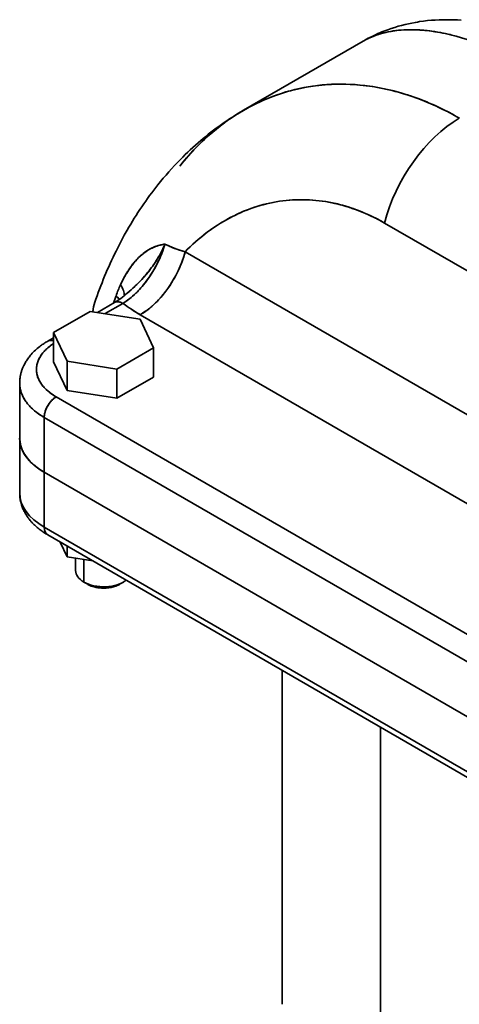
# Model space of a CAD drawing. Header units: inches. Extents: x 3754 to 4695, y 376 to 1357.
# Tile 12 of 14: x 4458 to 4537, y 1180 to 1356. Entities that reach past the tile are written whole.
import ezdxf

# ---------------------------------------------------------------- set-up
doc = ezdxf.new("R2010")
doc.units = ezdxf.units.IN
doc.header["$MEASUREMENT"] = 0

msp = doc.modelspace()

# ---------------------------------------------------------------- linework, layer by layer
at = {"color": 7, "lineweight": 35}
for p, q in [((4519.53, 1351.74), (4498.15, 1339.4)), ((4523.34, 1319.26), (4558.7, 1298.84)), ((4523.34, 1319.26), (4558.7, 1298.84)), ((4553, 1276.43), (4487.7, 1314.13)), ((4487.7, 1314.13), (4553, 1276.43)), ((4544.97, 1265.19), (4479.67, 1302.89)), ((4544.97, 1265.19), (4479.67, 1302.89)), ((4464.64, 1288.22), (4556.57, 1235.14)), ((4464.64, 1288.22), (4556.57, 1235.14)), ((4462.52, 1284.54), (4554.44, 1231.47)), ((4554.44, 1231.47), (4462.52, 1284.54)), ((4462.52, 1274.74), (4554.44, 1221.67)), ((4554.44, 1221.67), (4462.52, 1274.74)), ((4554.44, 1221.67), (4462.52, 1274.74)), ((4554.44, 1221.67), (4462.52, 1274.74)), ((4462.52, 1264.94), (4554.44, 1211.87)), ((4554.44, 1211.87), (4462.52, 1264.94)), ((4555.07, 1210.5), (4463.14, 1263.57)), ((4505.05, 1239.38), (4505.05, 1179.74)), ((4522.62, 1155.24), (4522.62, 1229.23)), ((4522.62, 1155.24), (4522.62, 1229.23))]:
    msp.add_line(p, q, dxfattribs=at)
at = {"color": 7, "lineweight": 35, "ltscale": 0.00463}
msp.add_line((4483.74, 1315.44), (4483.92, 1315.47), dxfattribs=at)
at = {"color": 7, "lineweight": 35, "ltscale": 0.004492}
msp.add_line((4483.92, 1315.47), (4484.1, 1315.5), dxfattribs=at)
at = {"color": 7, "lineweight": 35, "ltscale": 0.010964}
msp.add_line((4477.36, 1306.72), (4477.68, 1307.01), dxfattribs=at)
at = {"color": 7, "lineweight": 35, "ltscale": 0.001358}
msp.add_line((4477.36, 1306.72), (4477.4, 1306.75), dxfattribs=at)
at = {"color": 7, "lineweight": 35, "ltscale": 0.088134}
msp.add_line((4475.08, 1305.05), (4472.03, 1303.29), dxfattribs=at)
at = {"color": 7, "lineweight": 35, "ltscale": 0.091425}
for p, q in [((4473.41, 1303.08), (4476.58, 1304.91)), ((4476.58, 1304.91), (4473.41, 1303.08))]:
    msp.add_line(p, q, dxfattribs=at)
at = {"color": 7, "lineweight": 35, "ltscale": 0.188562}
for p, q in [((4470.74, 1303.49), (4464.2, 1299.72)), ((4464.2, 1299.72), (4470.74, 1303.49)), ((4475.52, 1293.19), (4482.05, 1296.96)), ((4482.05, 1296.96), (4475.52, 1293.19)), ((4475.52, 1287.96), (4482.05, 1291.73)), ((4475.52, 1287.96), (4482.05, 1291.73))]:
    msp.add_line(p, q, dxfattribs=at)
at = {"color": 7, "lineweight": 35, "ltscale": 0.225725}
for p, q in [((4479.66, 1302.11), (4470.74, 1303.49)), ((4470.74, 1303.49), (4479.66, 1302.11)), ((4466.59, 1294.57), (4475.52, 1293.19)), ((4475.52, 1293.19), (4466.59, 1294.57)), ((4466.59, 1289.34), (4475.52, 1287.96)), ((4466.59, 1289.34), (4475.52, 1287.96))]:
    msp.add_line(p, q, dxfattribs=at)
at = {"color": 7, "lineweight": 35, "ltscale": 0.001344}
msp.add_line((4471.21, 1303.42), (4471.22, 1303.47), dxfattribs=at)
at = {"color": 7, "lineweight": 35, "ltscale": 0.141984}
for p, q in [((4482.05, 1296.96), (4479.66, 1302.11)), ((4479.66, 1302.11), (4482.05, 1296.96)), ((4464.2, 1299.72), (4466.59, 1294.57)), ((4466.59, 1294.57), (4464.2, 1299.72)), ((4464.2, 1294.49), (4466.59, 1289.34)), ((4464.2, 1294.49), (4466.59, 1289.34))]:
    msp.add_line(p, q, dxfattribs=at)
at = {"color": 7, "lineweight": 35, "ltscale": 0.13064}
for p, q in [((4464.2, 1294.49), (4464.2, 1299.72)), ((4464.2, 1299.72), (4464.2, 1294.49)), ((4482.05, 1291.73), (4482.05, 1296.96)), ((4482.05, 1296.96), (4482.05, 1291.73)), ((4466.59, 1289.34), (4466.59, 1294.57)), ((4466.59, 1294.57), (4466.59, 1289.34)), ((4475.52, 1287.96), (4475.52, 1293.19)), ((4475.52, 1293.19), (4475.52, 1287.96))]:
    msp.add_line(p, q, dxfattribs=at)
at = {"color": 7, "lineweight": 35, "ltscale": 0.030665}
msp.add_line((4464.2, 1298.77), (4463.14, 1298.16), dxfattribs=at)
at = {"color": 7, "lineweight": 35, "ltscale": 0.244949}
for p, q in [((4458.13, 1280.87), (4458.13, 1290.66)), ((4462.52, 1284.54), (4462.52, 1274.74)), ((4462.52, 1274.74), (4462.52, 1284.54)), ((4458.13, 1271.07), (4458.13, 1280.87)), ((4462.52, 1274.74), (4462.52, 1264.94)), ((4462.52, 1274.74), (4462.52, 1264.94))]:
    msp.add_line(p, q, dxfattribs=at)
at = {"color": 7, "lineweight": 35, "ltscale": 0.073621}
for p, q in [((4466.59, 1259.62), (4465.35, 1262.29)), ((4465.35, 1262.29), (4466.59, 1259.62))]:
    msp.add_line(p, q, dxfattribs=at)
at = {"color": 7, "lineweight": 35, "ltscale": 0.048888}
for p, q in [((4466.59, 1261.58), (4466.59, 1259.62)), ((4466.59, 1259.62), (4466.59, 1261.58))]:
    msp.add_line(p, q, dxfattribs=at)
at = {"color": 7, "lineweight": 35, "ltscale": 0.117044}
for p, q in [((4471.22, 1258.91), (4466.59, 1259.62)), ((4466.59, 1259.62), (4471.22, 1258.91))]:
    msp.add_line(p, q, dxfattribs=at)
at = {"color": 7, "lineweight": 35, "ltscale": 0.054929}
msp.add_line((4468.13, 1259.39), (4468.13, 1257.19), dxfattribs=at)
at = {"color": 7, "lineweight": 35, "ltscale": 0.100296}
msp.add_line((4469.59, 1255.15), (4469.59, 1259.16), dxfattribs=at)
msp.add_line((4469.59, 1255.15), (4469.59, 1259.16), dxfattribs=at)
at = {"color": 7, "lineweight": 35, "ltscale": 0.020412}
for p, q in [((4469.59, 1255.15), (4470.3, 1254.74)), ((4470.3, 1254.74), (4469.59, 1255.15)), ((4476.66, 1255.15), (4475.96, 1254.74))]:
    msp.add_line(p, q, dxfattribs=at)
at = {"color": 7, "lineweight": 35}
for points in [[(4519.53, 1351.74), (4519.92, 1351.97), (4520.32, 1352.19), (4520.73, 1352.4), (4521.14, 1352.6), (4521.48, 1352.77), (4521.83, 1352.93), (4522.17, 1353.08), (4522.52, 1353.24), (4522.87, 1353.38), (4523.22, 1353.52), (4523.58, 1353.66), (4523.93, 1353.79), (4524.54, 1354), (4525.16, 1354.2), (4525.78, 1354.39), (4526.39, 1354.56), (4527.01, 1354.71), (4527.63, 1354.86), (4528.25, 1354.98), (4528.87, 1355.1), (4529.23, 1355.16), (4529.58, 1355.22), (4530.29, 1355.31), (4531.01, 1355.4), (4531.71, 1355.46), (4532.42, 1355.51), (4533.12, 1355.55), (4533.82, 1355.57), (4534.52, 1355.57), (4534.99, 1355.57), (4535.46, 1355.56), (4535.93, 1355.54), (4536.4, 1355.52), (4537.03, 1355.48)], [(4519.53, 1351.74), (4519.77, 1351.88), (4520.02, 1352.01), (4520.27, 1352.14), (4520.46, 1352.24), (4520.66, 1352.33), (4520.85, 1352.41), (4521.05, 1352.5), (4521.45, 1352.66), (4521.86, 1352.81), (4522.27, 1352.95), (4522.7, 1353.08), (4523.12, 1353.2), (4523.56, 1353.31), (4524, 1353.4), (4524.45, 1353.49), (4524.91, 1353.56), (4525.37, 1353.63), (4525.85, 1353.68), (4526.33, 1353.72), (4526.81, 1353.76), (4527.3, 1353.78), (4527.79, 1353.79), (4528.29, 1353.79), (4528.74, 1353.78), (4529.18, 1353.76), (4529.63, 1353.74), (4530.08, 1353.71), (4530.38, 1353.68), (4530.68, 1353.65), (4530.99, 1353.62), (4531.3, 1353.58), (4531.8, 1353.52), (4532.31, 1353.44), (4532.82, 1353.36), (4533.33, 1353.27), (4533.78, 1353.18), (4534.24, 1353.08), (4534.7, 1352.98), (4535.05, 1352.9), (4535.39, 1352.82), (4536.09, 1352.64), (4536.79, 1352.45)], [(4536.71, 1337.99), (4535.83, 1338.49), (4534.95, 1338.97), (4534.05, 1339.43), (4533.15, 1339.86), (4532.25, 1340.28), (4531.34, 1340.68), (4530.88, 1340.88), (4530.43, 1341.06), (4529.97, 1341.24), (4529.51, 1341.42), (4528.82, 1341.67), (4528.12, 1341.91), (4527.43, 1342.14), (4526.73, 1342.36), (4525.87, 1342.61), (4525.02, 1342.84), (4524.16, 1343.05), (4523.3, 1343.24), (4522.44, 1343.41), (4521.58, 1343.56), (4520.71, 1343.7), (4519.85, 1343.81), (4518.99, 1343.9), (4518.12, 1343.97), (4517.26, 1344.02), (4516.4, 1344.05), (4515.56, 1344.07), (4514.72, 1344.06), (4513.89, 1344.03), (4513.05, 1343.98), (4512.22, 1343.91), (4511.39, 1343.82), (4510.57, 1343.72), (4509.75, 1343.59), (4508.93, 1343.44), (4508.12, 1343.27), (4507.32, 1343.09), (4506.51, 1342.88), (4505.72, 1342.66), (4504.93, 1342.41), (4504.14, 1342.15), (4503.37, 1341.87), (4502.59, 1341.57), (4501.83, 1341.25), (4501.07, 1340.91), (4500.32, 1340.56), (4499.58, 1340.18), (4498.84, 1339.79), (4498.12, 1339.38), (4497.4, 1338.96), (4496.69, 1338.51), (4495.99, 1338.05), (4495.3, 1337.58), (4494.62, 1337.09), (4493.95, 1336.58), (4493.29, 1336.05), (4492.64, 1335.51), (4491.99, 1334.96), (4491.43, 1334.45), (4490.88, 1333.94), (4490.33, 1333.41), (4489.79, 1332.87), (4489.26, 1332.32), (4488.93, 1331.97), (4488.61, 1331.62), (4487.97, 1330.9), (4487.35, 1330.16), (4486.74, 1329.41)], [(4498.15, 1339.4), (4497.64, 1339.1), (4497.14, 1338.8), (4496.64, 1338.49), (4496.14, 1338.18), (4495.65, 1337.86), (4495.16, 1337.53), (4494.67, 1337.2), (4494.19, 1336.86), (4493.71, 1336.52), (4493.24, 1336.18), (4492.77, 1335.82), (4492.3, 1335.46), (4491.84, 1335.1), (4491.38, 1334.73), (4490.93, 1334.36), (4490.48, 1333.98), (4490.01, 1333.58), (4489.55, 1333.17), (4489.08, 1332.75), (4488.63, 1332.33), (4488.18, 1331.91), (4487.73, 1331.48), (4487.29, 1331.05), (4486.85, 1330.61), (4486.32, 1330.06), (4485.81, 1329.52), (4485.29, 1328.96), (4484.79, 1328.4), (4484.29, 1327.83), (4483.8, 1327.25), (4483.32, 1326.67), (4482.84, 1326.08), (4482.46, 1325.61), (4482.09, 1325.12), (4481.72, 1324.64), (4481.36, 1324.15), (4481, 1323.66), (4480.65, 1323.16), (4480.3, 1322.66), (4479.95, 1322.16), (4479.61, 1321.65), (4479.27, 1321.14), (4478.94, 1320.63), (4478.62, 1320.11), (4478.29, 1319.59), (4477.98, 1319.06), (4477.66, 1318.54), (4477.35, 1318.01), (4476.83, 1317.08), (4476.33, 1316.15), (4475.83, 1315.21), (4475.35, 1314.26), (4475.08, 1313.71), (4474.81, 1313.15), (4474.55, 1312.59), (4474.29, 1312.03), (4474.04, 1311.46), (4473.79, 1310.9), (4473.55, 1310.33), (4473.31, 1309.76), (4473.08, 1309.18), (4472.85, 1308.61), (4472.62, 1308.03), (4472.4, 1307.45), (4472.18, 1306.86), (4471.97, 1306.28), (4471.76, 1305.69), (4471.56, 1305.1)], [(4487.7, 1314.13), (4488.21, 1314.64), (4488.72, 1315.14), (4489.25, 1315.63), (4489.79, 1316.1), (4490.06, 1316.33), (4490.33, 1316.56), (4490.79, 1316.94), (4491.25, 1317.3), (4491.72, 1317.66), (4492.19, 1318), (4492.67, 1318.34), (4493.15, 1318.67), (4493.69, 1319.01), (4494.23, 1319.35), (4494.77, 1319.67), (4495.33, 1319.99), (4495.88, 1320.28), (4496.45, 1320.57), (4497.01, 1320.84), (4497.59, 1321.1), (4498.16, 1321.35), (4498.74, 1321.58), (4499.33, 1321.8), (4499.92, 1322.01), (4500.49, 1322.2), (4501.07, 1322.37), (4501.65, 1322.53), (4502.23, 1322.68), (4502.82, 1322.82), (4503.41, 1322.94), (4504, 1323.05), (4504.59, 1323.14), (4505.19, 1323.22), (4505.79, 1323.29), (4506.39, 1323.35), (4506.99, 1323.39), (4507.59, 1323.41), (4508.19, 1323.43), (4508.8, 1323.43), (4509.4, 1323.41), (4509.96, 1323.39), (4510.53, 1323.35), (4511.09, 1323.3), (4511.66, 1323.24), (4512.22, 1323.17), (4512.79, 1323.09), (4513.35, 1322.99), (4513.91, 1322.88), (4514.42, 1322.77), (4514.94, 1322.66), (4515.45, 1322.53), (4515.96, 1322.39), (4516.47, 1322.24), (4516.78, 1322.15), (4517.1, 1322.05), (4517.73, 1321.84), (4518.36, 1321.61), (4518.68, 1321.49), (4519, 1321.37), (4519.31, 1321.24), (4519.63, 1321.11), (4520.26, 1320.84), (4520.88, 1320.55), (4521.5, 1320.25), (4522.12, 1319.93), (4522.73, 1319.6), (4523.34, 1319.26)], [(4476.16, 1308.25), (4476.33, 1308.61), (4476.5, 1308.97), (4476.68, 1309.32), (4476.87, 1309.66), (4476.97, 1309.83), (4477.06, 1310), (4477.16, 1310.17), (4477.26, 1310.33), (4477.44, 1310.62), (4477.62, 1310.9), (4477.8, 1311.17), (4477.99, 1311.44), (4478.19, 1311.7), (4478.38, 1311.95), (4478.58, 1312.2), (4478.79, 1312.44), (4478.99, 1312.66), (4479.19, 1312.87), (4479.39, 1313.08), (4479.6, 1313.28), (4479.81, 1313.47), (4480.02, 1313.65), (4480.23, 1313.82), (4480.44, 1313.98), (4480.65, 1314.14), (4480.83, 1314.25), (4481, 1314.36), (4481.17, 1314.47), (4481.35, 1314.57), (4481.46, 1314.63), (4481.57, 1314.69), (4481.68, 1314.75), (4481.79, 1314.8), (4482.01, 1314.9), (4482.19, 1314.98), (4482.36, 1315.04), (4482.53, 1315.11), (4482.65, 1315.15), (4482.77, 1315.19), (4482.89, 1315.23), (4483.01, 1315.26), (4483.23, 1315.32), (4483.44, 1315.37), (4483.65, 1315.42), (4483.77, 1315.44), (4483.99, 1315.48), (4484.04, 1315.49), (4484.1, 1315.5)], [(4484.1, 1315.5), (4483.98, 1315.13), (4483.86, 1314.75), (4483.73, 1314.39), (4483.6, 1314.02), (4483.46, 1313.65), (4483.31, 1313.29), (4483.15, 1312.93), (4482.98, 1312.57), (4482.81, 1312.21), (4482.64, 1311.86), (4482.45, 1311.51), (4482.26, 1311.16), (4482.07, 1310.82), (4481.86, 1310.48), (4481.65, 1310.14), (4481.44, 1309.81), (4481.22, 1309.49), (4480.99, 1309.17), (4480.76, 1308.85), (4480.52, 1308.54), (4480.28, 1308.24), (4480.04, 1307.95), (4479.8, 1307.67), (4479.55, 1307.4), (4479.3, 1307.13), (4479.18, 1307), (4479.05, 1306.87), (4478.87, 1306.71), (4478.7, 1306.54), (4478.52, 1306.38), (4478.29, 1306.17), (4478.05, 1305.97), (4477.81, 1305.77), (4477.57, 1305.58), (4477.33, 1305.4), (4477.08, 1305.23), (4476.83, 1305.06), (4476.58, 1304.91)], [(4484.1, 1315.5), (4484.02, 1315.32), (4483.95, 1315.14), (4483.8, 1314.81), (4483.64, 1314.48), (4483.48, 1314.16), (4483.31, 1313.84), (4483.21, 1313.66), (4483.11, 1313.49), (4483.01, 1313.31), (4482.91, 1313.14), (4482.7, 1312.79), (4482.49, 1312.45), (4482.27, 1312.12), (4482.04, 1311.78), (4481.85, 1311.52), (4481.66, 1311.26), (4481.47, 1311), (4481.27, 1310.74), (4481.14, 1310.57), (4481, 1310.41), (4480.73, 1310.08), (4480.45, 1309.75), (4480.22, 1309.5), (4480, 1309.25), (4479.77, 1309.01), (4479.6, 1308.83), (4479.42, 1308.65), (4479.25, 1308.47), (4479.07, 1308.3), (4478.78, 1308.02), (4478.49, 1307.75), (4478.25, 1307.52), (4478.01, 1307.3), (4477.68, 1307), (4477.36, 1306.72)], [(4487.7, 1314.13), (4487.32, 1314.24), (4486.94, 1314.35), (4486.57, 1314.47), (4486.38, 1314.53), (4486.19, 1314.59), (4486.01, 1314.66), (4485.83, 1314.72), (4485.53, 1314.84), (4485.24, 1314.96), (4484.94, 1315.08), (4484.66, 1315.22), (4484.38, 1315.35), (4484.1, 1315.5)], [(4479.67, 1302.89), (4479.92, 1303.04), (4480.17, 1303.19), (4480.41, 1303.36), (4480.65, 1303.52), (4480.89, 1303.7), (4481.13, 1303.88), (4481.37, 1304.07), (4481.55, 1304.22), (4481.73, 1304.37), (4481.91, 1304.53), (4482.04, 1304.65), (4482.17, 1304.77), (4482.43, 1305.02), (4482.69, 1305.27), (4482.94, 1305.54), (4483.17, 1305.78), (4483.39, 1306.03), (4483.61, 1306.28), (4483.82, 1306.54), (4484.03, 1306.8), (4484.24, 1307.07), (4484.42, 1307.31), (4484.6, 1307.56), (4484.77, 1307.81), (4484.95, 1308.06), (4485.06, 1308.23), (4485.17, 1308.4), (4485.28, 1308.57), (4485.38, 1308.75), (4485.59, 1309.09), (4485.79, 1309.43), (4485.98, 1309.78), (4486.16, 1310.13), (4486.34, 1310.48), (4486.51, 1310.84), (4486.67, 1311.2), (4486.83, 1311.56), (4486.98, 1311.92), (4487.12, 1312.29), (4487.18, 1312.47), (4487.25, 1312.65), (4487.35, 1312.95), (4487.44, 1313.24), (4487.53, 1313.54), (4487.62, 1313.84), (4487.7, 1314.13)], [(4476.58, 1304.91), (4476.46, 1304.97), (4476.34, 1305.03), (4476.27, 1305.06), (4476.21, 1305.08), (4476.15, 1305.1), (4476.09, 1305.12), (4475.99, 1305.15), (4475.9, 1305.17), (4475.8, 1305.18), (4475.7, 1305.19), (4475.61, 1305.19), (4475.51, 1305.19), (4475.42, 1305.18), (4475.33, 1305.16), (4475.24, 1305.13), (4475.2, 1305.11), (4475.16, 1305.1), (4475.12, 1305.08), (4475.08, 1305.05)], [(4458.13, 1290.66), (4458.13, 1290.81), (4458.13, 1290.97), (4458.14, 1291.12), (4458.15, 1291.28), (4458.17, 1291.43), (4458.19, 1291.59), (4458.21, 1291.74), (4458.24, 1291.89), (4458.26, 1292.02), (4458.29, 1292.16), (4458.32, 1292.3), (4458.36, 1292.44), (4458.39, 1292.58), (4458.43, 1292.72), (4458.48, 1292.86), (4458.52, 1293), (4458.57, 1293.14), (4458.64, 1293.32), (4458.71, 1293.49), (4458.79, 1293.67), (4458.87, 1293.84), (4458.96, 1294.01), (4459.04, 1294.18), (4459.14, 1294.34), (4459.23, 1294.51), (4459.34, 1294.68), (4459.45, 1294.84), (4459.56, 1295.01), (4459.68, 1295.17), (4459.8, 1295.33), (4459.93, 1295.49), (4460.06, 1295.65), (4460.19, 1295.8), (4460.37, 1296), (4460.55, 1296.19), (4460.74, 1296.38), (4460.94, 1296.56), (4461.05, 1296.66), (4461.27, 1296.85), (4461.5, 1297.04), (4461.74, 1297.23), (4461.86, 1297.32), (4462.01, 1297.43), (4462.16, 1297.54), (4462.32, 1297.65), (4462.48, 1297.76), (4462.64, 1297.86), (4462.81, 1297.96), (4462.97, 1298.06), (4463.14, 1298.16)], [(4464.2, 1297.75), (4463.98, 1297.6), (4463.76, 1297.45), (4463.56, 1297.29), (4463.35, 1297.13), (4463.16, 1296.97), (4463.06, 1296.88), (4462.96, 1296.8), (4462.87, 1296.71), (4462.79, 1296.63), (4462.63, 1296.48), (4462.49, 1296.32), (4462.35, 1296.16), (4462.22, 1296), (4462.09, 1295.83), (4461.97, 1295.67), (4461.86, 1295.5), (4461.76, 1295.33), (4461.66, 1295.16), (4461.58, 1294.99), (4461.5, 1294.82), (4461.43, 1294.65), (4461.36, 1294.47), (4461.3, 1294.3), (4461.25, 1294.12), (4461.21, 1293.94), (4461.18, 1293.77), (4461.17, 1293.68), (4461.15, 1293.59), (4461.15, 1293.5), (4461.14, 1293.41), (4461.13, 1293.27), (4461.13, 1293.12), (4461.13, 1292.98), (4461.14, 1292.83), (4461.15, 1292.69), (4461.17, 1292.52), (4461.2, 1292.34), (4461.24, 1292.16), (4461.29, 1291.99), (4461.34, 1291.82), (4461.4, 1291.64), (4461.47, 1291.47), (4461.54, 1291.3), (4461.63, 1291.13), (4461.71, 1290.98), (4461.79, 1290.83), (4461.89, 1290.69), (4461.98, 1290.54), (4462.09, 1290.4), (4462.15, 1290.31), (4462.22, 1290.22), (4462.29, 1290.14), (4462.36, 1290.05), (4462.52, 1289.88), (4462.66, 1289.72), (4462.81, 1289.57), (4462.97, 1289.42), (4463.14, 1289.27), (4463.31, 1289.13), (4463.48, 1288.99), (4463.59, 1288.91), (4463.7, 1288.83), (4463.93, 1288.67), (4464.16, 1288.51), (4464.4, 1288.36), (4464.64, 1288.21)], [(4463.14, 1298.16), (4463.22, 1298.2), (4463.3, 1298.24), (4463.39, 1298.26), (4463.48, 1298.28), (4463.57, 1298.3), (4463.66, 1298.3), (4463.75, 1298.3), (4463.85, 1298.29), (4463.93, 1298.28), (4464.01, 1298.27), (4464.08, 1298.25), (4464.14, 1298.23), (4464.2, 1298.21)], [(4462.52, 1284.54), (4462.25, 1284.7), (4461.99, 1284.86), (4461.73, 1285.03), (4461.48, 1285.21), (4461.24, 1285.39), (4461.12, 1285.48), (4461, 1285.57), (4460.8, 1285.73), (4460.6, 1285.9), (4460.41, 1286.07), (4460.22, 1286.25), (4460.05, 1286.42), (4459.88, 1286.61), (4459.71, 1286.79), (4459.55, 1286.98), (4459.4, 1287.17), (4459.33, 1287.27), (4459.25, 1287.37), (4459.16, 1287.5), (4459.07, 1287.64), (4458.99, 1287.77), (4458.89, 1287.94), (4458.8, 1288.1), (4458.71, 1288.27), (4458.63, 1288.44), (4458.56, 1288.61), (4458.48, 1288.8), (4458.41, 1289), (4458.35, 1289.19), (4458.29, 1289.39), (4458.24, 1289.59), (4458.2, 1289.79), (4458.17, 1289.99), (4458.16, 1290.09), (4458.15, 1290.19), (4458.14, 1290.32), (4458.13, 1290.45), (4458.13, 1290.59), (4458.13, 1290.76), (4458.13, 1290.93), (4458.15, 1291.1), (4458.16, 1291.27)], [(4462.52, 1284.54), (4462.37, 1284.63), (4462.23, 1284.71), (4462.09, 1284.8), (4461.95, 1284.89), (4461.77, 1285.01), (4461.59, 1285.13), (4461.41, 1285.26), (4461.2, 1285.42), (4460.98, 1285.58), (4460.78, 1285.75), (4460.58, 1285.92), (4460.39, 1286.09), (4460.2, 1286.27), (4460.03, 1286.45), (4459.86, 1286.63), (4459.69, 1286.81), (4459.54, 1287), (4459.39, 1287.19), (4459.25, 1287.38), (4459.12, 1287.57), (4459.05, 1287.67), (4458.99, 1287.77), (4458.9, 1287.92), (4458.82, 1288.07), (4458.74, 1288.22), (4458.66, 1288.37), (4458.61, 1288.47), (4458.57, 1288.57), (4458.51, 1288.71), (4458.46, 1288.84), (4458.41, 1288.98), (4458.36, 1289.14), (4458.31, 1289.31), (4458.27, 1289.47), (4458.23, 1289.64), (4458.2, 1289.8), (4458.17, 1289.99), (4458.15, 1290.17), (4458.14, 1290.35), (4458.13, 1290.54), (4458.13, 1290.72), (4458.13, 1290.9), (4458.14, 1291.09), (4458.16, 1291.27)], [(4464.64, 1288.21), (4464.58, 1288.18), (4464.51, 1288.14), (4464.39, 1288.05), (4464.26, 1287.96), (4464.14, 1287.86), (4464.02, 1287.75), (4463.91, 1287.64), (4463.82, 1287.55), (4463.73, 1287.45), (4463.65, 1287.35), (4463.58, 1287.28), (4463.52, 1287.2), (4463.46, 1287.12), (4463.4, 1287.04), (4463.29, 1286.88), (4463.19, 1286.72), (4463.09, 1286.55), (4463, 1286.38), (4462.92, 1286.2), (4462.84, 1286.02), (4462.77, 1285.85), (4462.71, 1285.67), (4462.68, 1285.57), (4462.66, 1285.48), (4462.62, 1285.35), (4462.59, 1285.21), (4462.57, 1285.07), (4462.55, 1284.94), (4462.53, 1284.8), (4462.52, 1284.67), (4462.52, 1284.54)], [(4458.13, 1280.87), (4458.13, 1280.67), (4458.14, 1280.47), (4458.16, 1280.27), (4458.19, 1280.08), (4458.22, 1279.88), (4458.27, 1279.68), (4458.32, 1279.49), (4458.38, 1279.3), (4458.44, 1279.1), (4458.51, 1278.91), (4458.59, 1278.72), (4458.67, 1278.57), (4458.74, 1278.41), (4458.82, 1278.26), (4458.91, 1278.11), (4458.97, 1278.01), (4459.03, 1277.91), (4459.09, 1277.81), (4459.16, 1277.71), (4459.3, 1277.51), (4459.44, 1277.32), (4459.59, 1277.13), (4459.75, 1276.94), (4459.89, 1276.79), (4460.04, 1276.63), (4460.19, 1276.48), (4460.34, 1276.33), (4460.49, 1276.2), (4460.63, 1276.08), (4460.78, 1275.95), (4460.89, 1275.86), (4461.01, 1275.76), (4461.24, 1275.58), (4461.49, 1275.4), (4461.73, 1275.23), (4461.99, 1275.06), (4462.25, 1274.9), (4462.52, 1274.74)], [(4463.14, 1263.57), (4462.97, 1263.67), (4462.8, 1263.78), (4462.63, 1263.88), (4462.46, 1263.99), (4462.29, 1264.11), (4462.12, 1264.22), (4461.96, 1264.34), (4461.79, 1264.46), (4461.61, 1264.61), (4461.42, 1264.75), (4461.24, 1264.9), (4461.06, 1265.06), (4460.93, 1265.18), (4460.81, 1265.29), (4460.68, 1265.41), (4460.56, 1265.53), (4460.44, 1265.66), (4460.33, 1265.78), (4460.21, 1265.91), (4460.1, 1266.04), (4459.99, 1266.16), (4459.89, 1266.29), (4459.79, 1266.42), (4459.69, 1266.55), (4459.6, 1266.68), (4459.5, 1266.81), (4459.41, 1266.95), (4459.32, 1267.08), (4459.21, 1267.26), (4459.11, 1267.44), (4459.02, 1267.6), (4458.94, 1267.76), (4458.86, 1267.91), (4458.79, 1268.07), (4458.71, 1268.24), (4458.65, 1268.4), (4458.58, 1268.57), (4458.52, 1268.73), (4458.45, 1268.96), (4458.38, 1269.19), (4458.32, 1269.42), (4458.29, 1269.54), (4458.27, 1269.66), (4458.24, 1269.8), (4458.22, 1269.93), (4458.2, 1270.08), (4458.18, 1270.22), (4458.16, 1270.36), (4458.15, 1270.5), (4458.14, 1270.64), (4458.13, 1270.78), (4458.13, 1270.93), (4458.13, 1271.07)]]:
    msp.add_lwpolyline(points, dxfattribs=at)
for centre, radius, start, end in [((4526.41, 1339.8), 13.78, 111.7899, 119.938), ((4515.43, 1309.75), 34.31, 100.1317, 114.9338), ((4508.54, 1296.58), 26.86, 98.5124, 108.5754), ((4508.49, 1296.86), 26.57, 88.31, 98.4881), ((4508.45, 1295.93), 27.5, 78.3064, 88.2875), ((4508.01, 1293.83), 29.64, 68.7749, 78.292), ((4509.04, 1295.15), 28.37, 108.5942, 118.2503), ((4506.8, 1290.73), 32.97, 59.8952, 68.771), ((4510.3, 1292.8), 31.04, 118.2571, 127.3071), ((4512.55, 1289.84), 34.76, 127.3021, 135.655), ((4485.2, 1307.62), 7.95, 103.3664, 109.6444), ((4485.4, 1306.8), 8.79, 100.8723, 103.4077), ((4464.54, 1321.28), 20.4, 338.7602, 343.5341), ((4466.98, 1322.65), 18.56, 333.8168, 337.3134), ((4485.39, 1307.35), 8.28, 117.4443, 126.008), ((4485.12, 1307.86), 7.7, 109.6962, 117.3637), ((4463.63, 1321.62), 21.36, 334.145, 338.783), ((4466.06, 1323.1), 19.58, 330.4691, 333.821), ((4491.21, 1301.86), 16.32, 142.5029, 149.391), ((4464.64, 1323.93), 21.22, 324.2482, 330.4319), ((4463.57, 1321.64), 21.43, 329.5254, 334.1721), ((4494.58, 1299.85), 20.25, 149.3498, 155.4895), ((4462.97, 1325.12), 23.28, 318.7758, 324.2529), ((4464.02, 1321.37), 20.9, 324.8091, 329.5384), ((4497.47, 1298.52), 23.43, 155.4687, 160.69), ((4497.46, 1298.52), 23.42, 155.4682, 160.6915), ((4451.28, 1336.73), 39.76, 311.6249, 314.3104), ((4460.11, 1327.64), 27.08, 314.352, 318.7455), ((4465.26, 1320.5), 19.39, 319.8138, 324.812), ((4466.81, 1319.18), 17.35, 314.4218, 319.8283), ((4478.12, 1302.86), 6.93, 161.1102, 175.3857), ((4478.12, 1302.86), 6.93, 161.1119, 174.9203), ((4596.61, 1263.62), 128.53, 160.6241, 161.2438), ((4596.58, 1263.64), 128.49, 160.6244, 161.2443), ((4472.26, 1302.94), 4.55, 35.9188, 47.0882), ((4472.26, 1302.93), 4.55, 35.9269, 47.0867), ((4496.01, 1331.4), 32.86, 233.7503, 240.1876), ((4496.01, 1331.4), 32.85, 233.7501, 240.1879), ((4469.19, 1289.93), 9.27, 122.5149, 130.6448), ((4467.63, 1291.69), 6.92, 130.3894, 143.929), ((4465.26, 1293.1), 4.13, 160.751, 179.8685), ((4466.12, 1292.79), 5.05, 143.898, 160.6046), ((4465.26, 1293.12), 4.13, 180.1403, 199.2505), ((4466.12, 1293.44), 5.05, 199.3958, 216.0992), ((4467.63, 1294.54), 6.92, 216.067, 229.6084), ((4469.43, 1296.63), 9.68, 229.5083, 240.3282), ((4463.28, 1280.88), 5.16, 180.1375, 199.2678), ((4463.17, 1280.87), 5.05, 180.0529, 189.7453), ((4463.46, 1280.92), 5.33, 189.7759, 199.1406), ((4464.37, 1281.28), 6.32, 199.4153, 216.1151), ((4464, 1281.11), 5.92, 199.1576, 207.832), ((4464.78, 1281.52), 6.79, 207.8378, 215.7632), ((4465.74, 1282.21), 7.97, 215.7604, 222.9414), ((4466.27, 1282.66), 8.67, 216.0796, 229.6005), ((4466.81, 1283.21), 9.44, 222.9294, 229.2971), ((4468.51, 1285.25), 12.09, 229.4961, 240.3213), ((4467.94, 1284.52), 11.17, 229.2837, 234.9586), ((4469.07, 1286.12), 13.13, 234.9465, 240.0748), ((4472.44, 1258.49), 4.32, 240.2202, 249.1226), ((4472.85, 1259.52), 5.43, 249.0412, 256.6882), ((4473.06, 1260.39), 6.33, 256.6233, 263.5252), ((4473.12, 1260.9), 6.83, 263.4699, 270.0261), ((4473.13, 1260.9), 6.83, 269.9739, 276.5301), ((4473.19, 1260.39), 6.33, 276.4748, 283.3767), ((4473.41, 1259.52), 5.43, 283.3118, 290.9588), ((4473.81, 1258.49), 4.32, 290.8774, 299.7798)]:
    msp.add_arc(centre, radius, start, end, dxfattribs=at)
for centre, major_axis, ratio, start_param, end_param in [((4564.48, 1294.1), (46.75, -56.39), 0.418416, 2.831973, 3.008069), ((4565.27, 1292.28), (47.51, -58.25), 0.415538, 2.664154, 2.838708), ((4565.45, 1290.93), (47.77, -59.62), 0.417118, 2.49658, 2.669834), ((4524.17, 1276.33), (17.41, -66.61), 0.703858, 2.902343, 3.08588), ((4524.47, 1277.13), (18.11, -65.7), 0.705124, 2.706424, 2.89197), ((4524.98, 1277.55), (18.9, -65.17), 0.701794, 2.510254, 2.697113), ((4524.7, 1273.47), (17.75, -69.53), 0.689995, 3.269534, 3.446964), ((4536.71, 1321.66), (-10, -17.32), 0.57735, 3.926991, 5.166175), ((4536.71, 1321.66), (-10, -17.32), 0.577357, 3.926993, 5.166164), ((4526.38, 1270.69), (20.09, -72.14), 0.678979, 3.426293, 3.598553), ((4601.21, 1368.51), (120.71, 49.37), 0.210538, 3.314637, 3.412633), ((4489.31, 1275.62), (5.54, -39.78), 0.403233, 3.352503, 3.517717), ((4479.67, 1312.69), (-6, -10.39), 0.57735, 0.785397, 2.024583), ((4467.42, 1309.57), (9.26, -4.05), 0.422132, 0.178313, 0.565971), ((4467.42, 1309.57), (9.26, -4.05), 0.422135, 0.17831, 0.565971), ((4475.98, 1313.72), (-6.23, -9.22), 0.509573, 0.808715, 1.101651), ((4476.5, 1313.95), (-5.67, -9.75), 0.565299, 0.809475, 1.115406), ((4476.58, 1302.46), (1.5, -2.6), 0.57735, 2.356194, 3.141593), ((4464.64, 1295.56), (1.5, -2.6), 0.57735, 2.564691, 3.141593), ((4464.64, 1285.77), (-1.5, -2.6), 0.57735, 3.926991, 5.497787), ((4473.13, 1280.87), (15, 0), 0.57735, 3.141593, 3.926991), ((4473.13, 1271.07), (15, 0), 0.57735, 3.141593, 3.926991), ((4473.13, 1271.07), (15, 0), 0.57735, 3.141571, 3.926991), ((4464.64, 1266.17), (-1.5, -2.6), 0.57735, 5.497787, 6.283185), ((4464.64, 1266.17), (-1.5, -2.6), 0.57735, 5.497787, 6.283185), ((4473.13, 1257.19), (5, 0), 0.57735, 3.141593, 3.926991), ((4473.13, 1257.19), (5, 0), 0.57735, 3.141593, 3.926991), ((4473.13, 1257.19), (5, 0), 0.57735, 3.926991, 5.65009), ((4473.13, 1257.19), (5, 0), 0.57735, 3.926991, 5.65009), ((4473.13, 1256.37), (4, 0), 0.57735, 3.926991, 5.497787)]:
    msp.add_ellipse(centre, major_axis=major_axis, ratio=ratio, start_param=start_param, end_param=end_param, dxfattribs=at)

doc.saveas('drawing.dxf')
